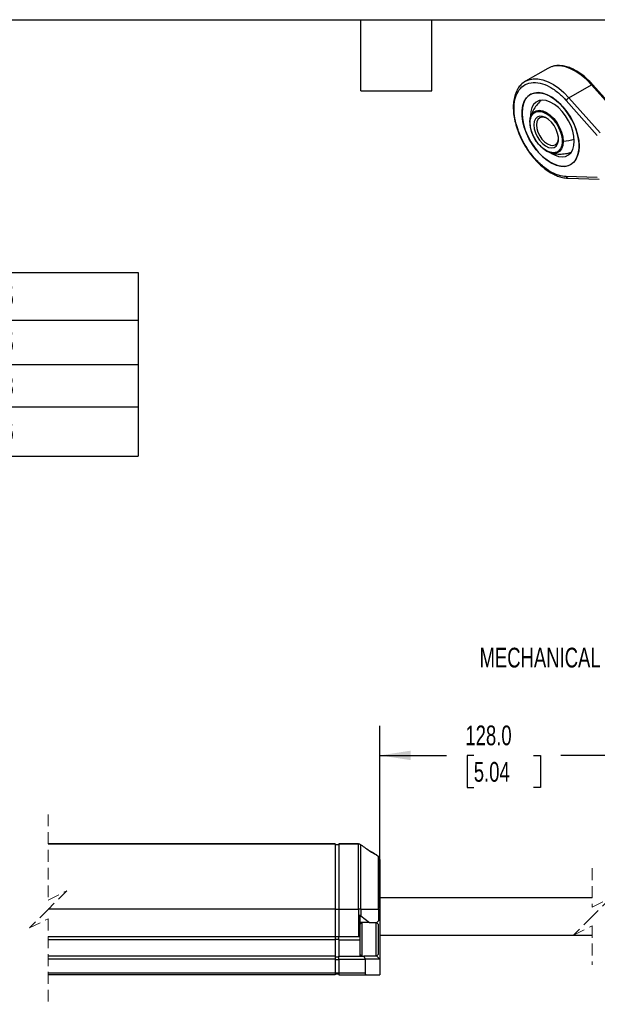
# Model space of a CAD drawing. Header units: millimetres. Extents: x 8 to 341, y 8 to 262.
# Tile 4 of 6: x 124 to 202, y 130 to 262. Entities that reach past the tile are written whole.
import ezdxf

# ---------------------------------------------------------------- set-up
doc = ezdxf.new("R2010")
doc.units = ezdxf.units.MM
doc.header["$LTSCALE"] = 1.25
doc.linetypes.add('HIDDEN', pattern=[1.905, 1.27, -0.635])
doc.layers.add('DIMENSIONS', color=140, linetype='Continuous', lineweight=25)
doc.layers.add('TEXT', color=140, linetype='Continuous', lineweight=25)
doc.styles.add('SLDTEXTSTYLE0', font='TXT', dxfattribs={"width": 0.7})
doc.dimstyles.new('SLDDIMSTYLE0', dxfattribs={"dimtxt": 2.69751, "dimasz": 4.1275, "dimexe": 0, "dimexo": 0.0625, "dimgap": 0.674377, "dimtad": 0, "dimtih": 1, "dimtoh": 1, "dimrnd": 1e-09, "dimzin": 4, "dimdsep": 46, "dimtxsty": 'SLDTEXTSTYLE0', "dimsah": 1, "dimcen": 0.09, "dimadec": 0, "dimazin": 1, "dimtfac": 1, "dimtofl": 0, "dimtmove": 0, "dimatfit": 3, "dimfxl": 0, "dimfrac": 2, "dimtolj": 1, "dimtzin": 12, "dimarcsym": 0})

# ---------------------------------------------------------------- blocks, each defined once
blk = doc.blocks.new('SW_TABLEANNOTATION_0')
at = {"layer": 'DIMENSIONS', "color": 0}
for p, q in [((0, 0), (0, -6.37)), ((0, 0), (68.44, 0)), ((68.44, 0), (68.44, -6.37)), ((68.44, 0), (103.4, 0)), ((103.4, 0), (103.4, -6.37)), ((0, -6.37), (0, -12.32)), ((0, -6.37), (68.44, -6.37)), ((68.44, -6.37), (68.44, -12.32)), ((68.44, -6.37), (103.4, -6.37)), ((103.4, -6.37), (103.4, -12.32)), ((0, -12.32), (0, -18)), ((0, -12.32), (68.44, -12.32)), ((68.44, -12.32), (68.44, -18)), ((68.44, -12.32), (103.4, -12.32)), ((103.4, -12.32), (103.4, -18)), ((0, -18), (0, -24.6)), ((0, -18), (68.44, -18)), ((68.44, -18), (68.44, -24.6)), ((68.44, -18), (103.4, -18)), ((103.4, -18), (103.4, -24.6)), ((0, -24.6), (68.44, -24.6)), ((68.44, -24.6), (103.4, -24.6))]:
    blk.add_line(p, q, dxfattribs=at)
at = {"layer": 'DIMENSIONS', "color": 0, "attachment_point": 1, "style": 'SLDTEXTSTYLE0'}
for s, insert, char_height in [('SLPC [MM]', (24.54, -1.87), 2.646), ('125', (82.56, -1.87), 2.646), ('US [ USEFUL STROKE ]', (13.5, -8.03), 2.6458), ('125', (82.56, -8.03), 2.646), ('MS [ MECHANICAL STROKE ]', (8.35, -13.85), 2.6458), ('128', (82.56, -13.85), 2.646), ('L [ TOTAL LENGTH ]', (16.21, -19.99), 2.6458), ('226', (82.56, -19.99), 2.646)]:
    blk.add_mtext(s, dxfattribs=dict(at, insert=insert, char_height=char_height))
blk = doc.blocks.new('_D')
at = {"layer": 'DIMENSIONS'}
for p, q in [((172.42, 142.89), (172.42, 167.27)), ((229.7, 146.79), (229.7, 167.27)), ((205.68, 165.06), (203.91, 161.54)), ((206.56, 163.3), (205.68, 165.06)), ((172.42, 163.3), (181.35, 163.3)), ((185, 163.3), (184.1, 163.3)), ((184.1, 163.3), (184.1, 159.01)), ((193.02, 163.3), (193.93, 163.3)), ((193.93, 163.3), (193.93, 159.01)), ((203.03, 163.3), (196.67, 163.3)), ((203.91, 161.54), (203.03, 163.3)), ((229.7, 163.3), (206.56, 163.3)), ((184.1, 159.01), (185, 159.01)), ((193.93, 159.01), (193.02, 159.01))]:
    blk.add_line(p, q, dxfattribs=at)
for points in [[(172.42, 163.3), (176.55, 162.67), (176.55, 163.94)], [(229.7, 163.3), (225.58, 163.94), (225.58, 162.67)]]:
    blk.add_solid(points, dxfattribs=at)
at = {"layer": 'DIMENSIONS', "char_height": 2.646, "attachment_point": 1, "style": 'SLDTEXTSTYLE0'}
for s, insert in [('128.0', (183.88, 167.31)), ('5.04', (185, 162.42))]:
    blk.add_mtext(s, dxfattribs=dict(at, insert=insert))

msp = doc.modelspace()

# ---------------------------------------------------------------- linework, layer by layer
for p, q in [((194.924, 255.415), (191.919, 253.68)), ((191.87, 253.651), (191.919, 253.68)), ((197.766, 251.478), (200.771, 253.213)), ((200.771, 253.213), (204.952, 248.52)), ((200.933, 253.255), (200.938, 253.251)), ((205.118, 248.558), (200.938, 253.251)), ((197.387, 251.114), (201.568, 246.42)), ((201.946, 246.785), (197.766, 251.478)), ((192.592, 248.901), (192.595, 248.833)), ((201.568, 240.766), (197.387, 240.9)), ((197.641, 240.678), (201.821, 240.544)), ((166.419, 151.426), (127.917, 151.426)), ((166.419, 151.423), (127.917, 151.423)), ((166.419, 151.426), (166.419, 151.423)), ((166.419, 151.423), (166.419, 142.682)), ((166.919, 151.326), (166.419, 151.326)), ((169.547, 151.426), (166.919, 151.426)), ((166.919, 151.426), (166.919, 151.423)), ((166.919, 151.423), (166.919, 142.682)), ((169.547, 151.423), (166.919, 151.423)), ((169.547, 151.423), (169.547, 151.426)), ((169.547, 142.682), (169.547, 151.423)), ((169.854, 142.682), (169.854, 151.324)), ((172.227, 149.723), (171.925, 149.958)), ((172.227, 142.682), (172.227, 149.723)), ((200.883, 144.203), (172.419, 144.203)), ((166.419, 142.682), (127.917, 142.682)), ((166.419, 142.682), (166.419, 138.973)), ((166.419, 142.682), (166.919, 142.682)), ((166.919, 142.682), (169.547, 142.682)), ((166.919, 142.682), (166.919, 138.973)), ((169.854, 142.682), (169.547, 142.682)), ((169.547, 142.682), (169.547, 138.973)), ((169.854, 142.682), (169.854, 141.797)), ((169.854, 142.682), (172.227, 142.682)), ((172.227, 142.682), (172.227, 141.111)), ((172.419, 142.682), (172.227, 142.682)), ((172.419, 142.682), (172.419, 141.303)), ((169.719, 141.872), (169.719, 138.942)), ((169.854, 141.797), (170.999, 140.903)), ((172.419, 141.303), (172.419, 136.003)), ((169.969, 140.903), (169.719, 140.653)), ((170.999, 140.903), (169.719, 140.903)), ((170.019, 136.403), (170.019, 140.903)), ((170.999, 140.903), (172.019, 140.903)), ((171.919, 138.856), (171.919, 140.903)), ((172.219, 140.653), (171.969, 140.903)), ((172.019, 140.903), (172.227, 141.111)), ((172.019, 140.853), (172.019, 140.903)), ((172.219, 138.83), (172.219, 140.653)), ((166.419, 138.973), (127.917, 138.973)), ((166.419, 139.014), (166.919, 139.014)), ((166.419, 138.973), (166.419, 138.573)), ((166.419, 138.673), (166.919, 138.673)), ((166.919, 138.573), (166.919, 138.973)), ((169.547, 138.973), (166.919, 138.973)), ((169.719, 138.942), (169.719, 138.573)), ((171.919, 136.403), (171.919, 138.856)), ((172.219, 136.653), (172.219, 138.83)), ((172.419, 139.203), (200.883, 139.203)), ((166.419, 138.573), (127.917, 138.573)), ((166.419, 138.573), (166.419, 136.403)), ((166.919, 138.573), (169.719, 138.573)), ((166.919, 138.573), (166.919, 136.403)), ((169.719, 138.573), (169.719, 136.403)), ((166.419, 136.403), (127.917, 136.403)), ((166.419, 136.003), (127.917, 136.003)), ((166.419, 136.403), (166.419, 136.003)), ((166.419, 136.303), (166.919, 136.303)), ((166.419, 136.003), (166.419, 134.103)), ((166.919, 136.403), (170.253, 136.403)), ((166.919, 136.003), (166.919, 136.403)), ((166.919, 136.003), (170.419, 136.003)), ((166.919, 136.003), (166.919, 134.103)), ((169.719, 136.653), (169.969, 136.403)), ((170.253, 136.403), (170.419, 136.003)), ((172.019, 136.403), (170.253, 136.403)), ((170.419, 136.003), (170.419, 134.103)), ((172.419, 136.003), (170.419, 136.003)), ((171.969, 136.403), (172.219, 136.653)), ((172.019, 136.403), (172.019, 136.453)), ((172.019, 136.403), (172.419, 136.003)), ((172.419, 136.003), (172.419, 133.903)), ((166.419, 135.961), (166.919, 135.961)), ((166.419, 134.103), (127.917, 134.103)), ((166.419, 133.903), (127.917, 133.903)), ((166.419, 134.103), (166.419, 133.903)), ((166.919, 134.103), (166.419, 134.103)), ((166.419, 134.003), (166.919, 134.003)), ((170.419, 134.103), (166.919, 134.103)), ((166.919, 134.103), (166.919, 133.903)), ((166.919, 133.903), (170.619, 133.903)), ((170.619, 133.903), (172.419, 133.903))]:
    msp.add_line(p, q)
at = {"color": 7, "linetype": 'HIDDEN', "lineweight": 18}
for p, q in [((127.917, 155.395), (127.917, 143.915)), ((200.883, 148.172), (200.883, 142.953)), ((127.917, 143.915), (130.417, 145.165)), ((130.417, 145.165), (127.917, 142.665)), ((200.883, 142.953), (203.383, 144.203)), ((203.383, 144.203), (200.883, 141.703)), ((127.917, 142.665), (125.417, 140.165)), ((125.417, 140.165), (127.917, 141.415)), ((127.917, 141.415), (127.917, 129.934)), ((200.883, 141.703), (198.383, 139.203)), ((198.383, 139.203), (200.883, 140.453)), ((200.883, 140.453), (200.883, 135.234))]:
    msp.add_line(p, q, dxfattribs=at)
at = {"flags": 128}
for points in [[(200.771, 253.213), (200.105, 253.897), (199.409, 254.49), (198.698, 254.978), (197.984, 255.354), (197.281, 255.609), (196.603, 255.739), (195.962, 255.742), (195.372, 255.617), (194.924, 255.415)], [(191.919, 253.68), (192.367, 253.882), (192.957, 254.007), (193.597, 254.005), (194.275, 253.874), (194.978, 253.619), (195.693, 253.243), (196.404, 252.755), (197.1, 252.163), (197.766, 251.478)], [(191.469, 249.423), (191.518, 248.685), (191.666, 247.909), (191.907, 247.115), (192.237, 246.323), (192.646, 245.554), (193.123, 244.828), (193.657, 244.164), (194.233, 243.579), (194.837, 243.088), (195.453, 242.704), (196.065, 242.436), (196.657, 242.293), (197.214, 242.276), (197.721, 242.388), (198.166, 242.624), (198.536, 242.98), (198.823, 243.444), (199.018, 244.007), (199.117, 244.652), (199.117, 245.364), (199.018, 246.124), (198.823, 246.912), (198.536, 247.707), (198.166, 248.49), (197.721, 249.24), (197.214, 249.937), (196.657, 250.564), (196.065, 251.104), (195.453, 251.543), (194.837, 251.87), (194.233, 252.076), (193.657, 252.156), (193.123, 252.108), (192.646, 251.934), (192.237, 251.637), (191.907, 251.226), (191.666, 250.71), (191.518, 250.104), (191.469, 249.423)], [(199.129, 245.001), (199.079, 244.32), (198.932, 243.714), (198.69, 243.199), (198.361, 242.788), (197.952, 242.491), (197.475, 242.316), (196.941, 242.269), (196.365, 242.349), (195.761, 242.555), (195.145, 242.882), (194.533, 243.321), (193.941, 243.861), (193.384, 244.487), (192.877, 245.185), (192.432, 245.934), (192.062, 246.717), (191.775, 247.513), (191.58, 248.301), (191.481, 249.06), (191.481, 249.772), (191.58, 250.418), (191.775, 250.98), (192.062, 251.445), (192.432, 251.8), (192.877, 252.037), (193.384, 252.148), (193.941, 252.132), (194.533, 251.988), (195.145, 251.721), (195.761, 251.336), (196.365, 250.845), (196.941, 250.26), (197.475, 249.596), (197.952, 248.87), (198.361, 248.102), (198.69, 247.31), (198.932, 246.516), (199.079, 245.739), (199.129, 245.001)], [(200.771, 253.213), (200.821, 253.239), (200.864, 253.256), (200.899, 253.262), (200.925, 253.259), (200.933, 253.255)], [(195.351, 244.06), (195.808, 243.804), (196.342, 243.611), (196.849, 243.545), (197.311, 243.609), (197.713, 243.8), (198.041, 244.112), (198.283, 244.534), (198.432, 245.052), (198.482, 245.648), (198.432, 246.302), (198.283, 246.992), (198.041, 247.694), (197.713, 248.384), (197.311, 249.039), (196.849, 249.636), (196.342, 250.156), (195.808, 250.58), (195.264, 250.894), (194.729, 251.087), (194.222, 251.153), (193.76, 251.089), (193.358, 250.898), (193.031, 250.586), (192.788, 250.164), (192.64, 249.646), (192.589, 249.05)], [(192.619, 248.915), (192.739, 249.195), (193.006, 249.532), (193.362, 249.738), (193.788, 249.801), (194.262, 249.719), (194.762, 249.495), (195.262, 249.142), (195.736, 248.676), (196.162, 248.121), (196.517, 247.505), (196.785, 246.859), (196.951, 246.216), (197.007, 245.606)], [(192.517, 248.198), (192.573, 248.743), (192.619, 248.915)], [(193.06, 247.825), (193.112, 247.321), (193.264, 246.789), (193.507, 246.262), (193.826, 245.774), (194.2, 245.354), (194.606, 245.03), (195.019, 244.822), (195.412, 244.743), (195.761, 244.797), (196.044, 244.982), (196.244, 245.285), (196.347, 245.688), (196.347, 246.166), (196.244, 246.688), (196.044, 247.221), (195.761, 247.733), (195.412, 248.191), (195.019, 248.565), (194.606, 248.833), (194.2, 248.978), (193.826, 248.991), (193.507, 248.871), (193.264, 248.625), (193.112, 248.269), (193.06, 247.825)], [(194.801, 248.722), (194.505, 248.837), (194.15, 248.873), (193.845, 248.778), (193.611, 248.561), (193.463, 248.236), (193.413, 247.825)], [(193.413, 247.825), (193.463, 247.355), (193.611, 246.86), (193.845, 246.373), (194.15, 245.926), (194.505, 245.551), (194.886, 245.273), (195.268, 245.111), (195.623, 245.076), (195.928, 245.17), (196.162, 245.387), (196.309, 245.712), (196.357, 246.026)], [(197.007, 245.606), (196.951, 245.062), (196.785, 244.609), (196.517, 244.272), (196.162, 244.067), (195.736, 244.004), (195.436, 244.04)], [(197.598, 240.683), (197.599, 240.683), (197.641, 240.678)], [(169.854, 151.324), (169.852, 151.328), (169.848, 151.329), (169.845, 151.329)], [(172.419, 141.303), (172.411, 141.295), (172.386, 141.27), (172.346, 141.231), (172.293, 141.177), (172.227, 141.111)]]:
    msp.add_lwpolyline(points, dxfattribs=at)
for centre, radius, start, end in [((198.327, 250.518), 1.112, 120.27297, 147.59826), ((196.998, 248.24), 4.482, 180.53724, 249.59865), ((197.684, 240.978), 0.306, 194.74368, 253.85383), ((169.547, 141.403), 0.5, 52.00007, 69.85907), ((169.547, 138.473), 0.5, 69.85911, 90.00043), ((170.619, 134.103), 0.2, 179.99981, 270.00019)]:
    msp.add_arc(centre, radius, start, end)
for points, knots in [([(200.933, 253.255), (200.681, 253.522), (200.216, 254.013), (199.548, 254.559), (198.928, 254.984), (198.311, 255.324), (197.646, 255.592), (196.974, 255.76), (196.312, 255.796), (195.806, 255.77), (195.527, 255.653), (195.467, 255.628)], [0, 0, 0, 0, 0.1443051, 0.2660449, 0.3591302, 0.4724387, 0.5890538, 0.7092705, 0.8333822, 0.9643613, 1, 1, 1, 1]), ([(191.918, 253.68), (191.707, 253.534), (191.328, 253.271), (190.949, 252.762), (190.712, 252.322), (190.506, 251.802), (190.345, 251.128), (190.279, 250.257), (190.33, 249.333), (190.499, 248.348), (190.791, 247.319), (191.198, 246.283), (191.711, 245.269), (192.318, 244.304), (193.001, 243.412), (193.745, 242.616), (194.525, 241.942), (195.19, 241.491), (195.76, 241.18), (196.284, 240.949), (196.92, 240.748), (197.361, 240.706), (197.599, 240.683)], [0, 0, 0, 0, 0.0582383, 0.1044224, 0.1391789, 0.1689683, 0.2259194, 0.2794319, 0.3326715, 0.3879038, 0.4440538, 0.5003465, 0.5568595, 0.6133804, 0.6699628, 0.7265852, 0.7829853, 0.8380262, 0.8657785, 0.9019637, 0.9473114, 1, 1, 1, 1]), ([(197.387, 240.9), (197.076, 240.91), (196.73, 240.967), (195.982, 241.208), (195.579, 241.391), (194.746, 241.899), (194.315, 242.224), (193.472, 243.003), (193.06, 243.457), (192.302, 244.449), (191.957, 244.986), (191.369, 246.082), (191.125, 246.639), (190.748, 247.716), (190.614, 248.235), (190.445, 249.196), (190.408, 249.638), (190.408, 250.433), (190.445, 250.834), (190.614, 251.599), (190.748, 251.963), (191.125, 252.605), (191.369, 252.881), (191.957, 253.297), (192.302, 253.436), (193.06, 253.553), (193.472, 253.53), (194.315, 253.336), (194.746, 253.164), (195.579, 252.709), (195.982, 252.428), (196.73, 251.804), (197.076, 251.463), (197.387, 251.114)], [0, 0, 0, 0, 0.0625, 0.0625, 0.125, 0.125, 0.1875, 0.1875, 0.25, 0.25, 0.3125, 0.3125, 0.375, 0.375, 0.4375, 0.4375, 0.5, 0.5, 0.5625, 0.5625, 0.625, 0.625, 0.6875, 0.6875, 0.75, 0.75, 0.8125, 0.8125, 0.875, 0.875, 0.9375, 0.9375, 1, 1, 1, 1]), ([(193.979, 251.072), (193.919, 251.019), (193.655, 250.789), (193.28, 250.294), (192.869, 249.618), (192.696, 249.128), (192.611, 248.889)], [0, 0, 0, 0, 0.0919724, 0.4010319, 0.7077405, 1, 1, 1, 1]), ([(192.562, 248.112), (192.562, 248.318), (192.584, 248.54), (192.712, 248.973), (192.82, 249.186), (193.078, 249.434), (193.179, 249.505), (193.416, 249.606), (193.55, 249.638), (193.848, 249.649), (194.01, 249.629), (194.352, 249.532), (194.531, 249.455), (194.889, 249.249), (195.067, 249.119), (195.409, 248.822), (195.572, 248.654), (195.869, 248.299), (196.003, 248.113), (196.24, 247.738), (196.342, 247.55), (196.599, 247.005), (196.707, 246.667), (196.835, 246.085), (196.857, 245.839), (196.857, 245.632)], [0, 0, 0, 0, 0.125, 0.125, 0.25, 0.25, 0.3125, 0.3125, 0.375, 0.375, 0.4375, 0.4375, 0.5, 0.5, 0.5625, 0.5625, 0.625, 0.625, 0.6875, 0.6875, 0.75, 0.75, 0.875, 0.875, 1, 1, 1, 1]), ([(192.517, 248.198), (192.512, 248.184), (192.513, 248.167), (192.529, 248.136), (192.544, 248.122), (192.562, 248.112)], [0, 0, 0, 0, 0.5, 0.5, 1, 1, 1, 1]), ([(196.857, 245.632), (196.857, 245.426), (196.835, 245.205), (196.707, 244.771), (196.599, 244.558), (196.342, 244.31), (196.24, 244.24), (196.003, 244.138), (195.869, 244.106), (195.572, 244.095), (195.409, 244.115), (195.067, 244.212), (194.889, 244.289), (194.531, 244.496), (194.352, 244.625), (194.01, 244.923), (193.848, 245.09), (193.55, 245.445), (193.416, 245.632), (193.179, 246.006), (193.078, 246.194), (192.82, 246.74), (192.712, 247.077), (192.584, 247.659), (192.562, 247.905), (192.562, 248.112)], [0, 0, 0, 0, 0.125, 0.125, 0.25, 0.25, 0.3125, 0.3125, 0.375, 0.375, 0.4375, 0.4375, 0.5, 0.5, 0.5625, 0.5625, 0.625, 0.625, 0.6875, 0.6875, 0.75, 0.75, 0.875, 0.875, 1, 1, 1, 1]), ([(197.007, 245.606), (196.982, 245.603), (196.953, 245.604), (196.9, 245.613), (196.876, 245.622), (196.857, 245.632)], [0, 0, 0, 0, 0.5, 0.5, 1, 1, 1, 1]), ([(198.438, 245.887), (198.428, 245.883), (198.008, 245.723), (197.502, 245.664), (197.007, 245.606)], [0, 0, 0, 0, 0.0227855, 1, 1, 1, 1]), ([(195.407, 244.046), (195.578, 244.012), (196.008, 243.927), (196.717, 243.906), (197.436, 243.974), (197.871, 244.106), (198.048, 244.16)], [0, 0, 0, 0, 0.1965728, 0.4926486, 0.7934008, 1, 1, 1, 1]), ([(169.854, 151.324), (169.807, 151.352), (169.713, 151.41), (169.602, 151.419), (169.547, 151.423)], [0, 0, 0, 0, 0.4963602, 1, 1, 1, 1]), ([(169.854, 151.324), (170.283, 151.021), (170.882, 150.599), (171.563, 150.175), (171.822, 150.019), (171.903, 149.971), (171.925, 149.958)], [0, 0, 0, 0, 0.634038, 0.88622, 0.9693479, 1, 1, 1, 1]), ([(171.782, 150.044), (171.748, 150.065), (171.535, 150.192), (171.326, 150.325), (171.15, 150.437)], [0, 0, 0, 0, 0.161859, 1, 1, 1, 1]), ([(172.333, 149.431), (172.327, 149.461), (172.319, 149.496), (172.298, 149.598), (172.261, 149.663), (172.227, 149.723)], [0, 0, 0, 0, 0.2928876, 0.3459198, 1, 1, 1, 1]), ([(172.419, 148.959), (172.419, 149.007), (172.419, 149.115), (172.419, 149.443), (172.419, 148.905), (172.419, 148.507), (172.419, 147.616), (172.419, 146.314), (172.419, 144.629), (172.419, 143.302), (172.419, 142.682)], [0, 0, 0, 0, 0.0236532, 0.0527979, 0.0819426, 0.1642335, 0.2863546, 0.4316788, 0.7347834, 1, 1, 1, 1])]:
    msp.add_open_spline(points, degree=3, knots=knots)
at = {"layer": 'TEXT'}
for p, q in [((7.937, 261.938), (341.312, 261.938)), ((169.863, 252.412), (169.863, 261.938)), ((179.387, 252.412), (179.387, 261.938)), ((169.863, 252.412), (179.387, 252.412))]:
    msp.add_line(p, q, dxfattribs=at)

# ---------------------------------------------------------------- block references
at = {"layer": 'DIMENSIONS'}
msp.add_blockref('SW_TABLEANNOTATION_0', (36.616, 228.04), dxfattribs=at)

# ---------------------------------------------------------------- texts
at = {"layer": 'DIMENSIONS', "insert": (185.773, 177.738), "char_height": 2.64583, "attachment_point": 1, "style": 'SLDTEXTSTYLE0'}
msp.add_mtext('MECHANICAL STROKE', dxfattribs=at)

# ---------------------------------------------------------------- dimensions: what is measured, and where the dimension line sits
at = {"layer": 'DIMENSIONS'}
dim = msp.add_linear_dim(base=(229.703, 163.3), p1=(172.419, 141.303), p2=(229.703, 145.203), text='128.0', dimstyle='SLDDIMSTYLE0', dxfattribs=at)
dim.commit()
dim.dimension.update_dxf_attribs({"geometry": '_D', "text_midpoint": (189.012, 163.3), "dimtype": 160})

doc.saveas('drawing.dxf')
